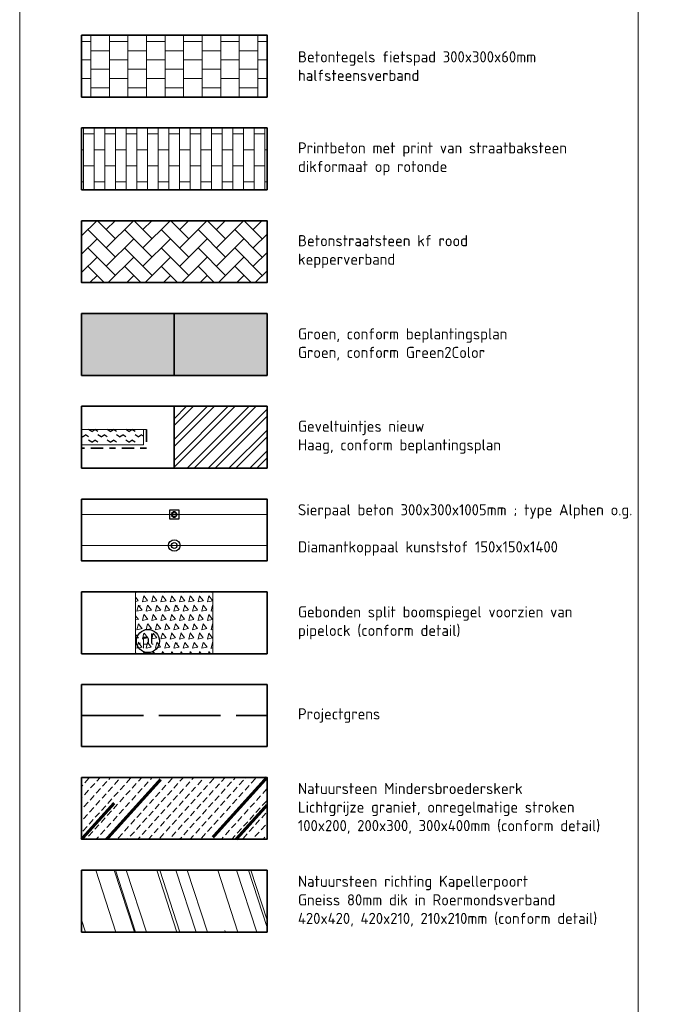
# Model space of a CAD drawing. Header units: metres. Extents: x 196674 to 197628, y 355499 to 356232.
# Tile 208 of 209: x 197534 to 197555, y 356166 to 356198. Entities that reach past the tile are written whole.
import ezdxf
from ezdxf.enums import TextEntityAlignment as Align

# ---------------------------------------------------------------- set-up
doc = ezdxf.new("R2010")
doc.units = ezdxf.units.M
doc.set_wipeout_variables(frame=1)
doc.linetypes.add('VH-OPSLUITBAND-SO', pattern=[10, 4, -2, 2, -2])
doc.linetypes.add('ZZ-SYSTEEMGRENS-SO', pattern=[5, 4, -1])
doc.layers.get('0').update_dxf_attribs({"lineweight": 25})
doc.layers.get('Defpoints').update_dxf_attribs({"color": 231, "lineweight": 18})
for name, color, linetype, lineweight, true_color in [('N-WE-GR-BEPLANTING_BEPLANTINGSPLAN_DERDEN-V', 7, 'Continuous', 5, 0xd3e799), ('N-WE-GR-BEPLANTING_BEPLANTINGSPLAN_KRAGTEN-V', 7, 'Continuous', 5, 0xa3c04c), ('N-WE-GR-BEPLANTING_GEVELTUINTJES-A-200', 7, 'Continuous', 30, 0x52a552), ('N-WE-GR-HAAG_HAAGSOORT-V', 7, 'Continuous', 18, 0x67a552), ('N-WE-VH-GESLOTENVERHARDING_PRINTBETON_DIK_HALFSTEENS_ROOD-A-200', 7, 'Continuous', 5, 0xff9999), ('N-WE-VH-HALFVERHARDING_GEBONDEN_SPLIT-A', 7, 'Continuous', 5, 0xaab7a9), ('N-WE-VH-KANTOPSLUITING_OPSLUITBAND_100X200-G', 150, 'VH-OPSLUITBAND-SO', 35, 0x007fff), ('N-WE-VH-OPENVERHARDING_BETONSTRAATSTEEN_KEIFORMAAT_KEPER_ROOD-A', 7, 'Continuous', 5, 0xa55252), ('N-WE-VH-OPENVERHARDING_NATUURSTEEN_02-BRANCO-GRIS-A', 7, 'Continuous', 9, 0x8f999b), ('N-WE-VH-OPENVERHARDING_NATUURSTEEN_03-FAVACO-A', 7, 'Continuous', 9, 0x5c6a6b), ('N-WE-VH-OPENVERHARDING_NATUURSTEEN_ZWARTBROEKPLEIN-A', 7, 'Continuous', 20, 0xd9795e), ('N-WE-VH-OPENVERHARDING_TEGEL_300x300_FIETSPAD_GRIJS-A', 7, 'Continuous', 15, 0x6b3333), ('X-XX-AL-GRENS_SYSTEEMGRENS-G', 7, 'ZZ-SYSTEEMGRENS-SO', 35, 0xd60036)]:
    doc.layers.add(name, color=color, linetype=linetype, lineweight=lineweight, true_color=true_color)
for name, color, linetype, lineweight in [('N-WE-IE-MEUBILAIR-S-200', 7, 'Continuous', 25), ('N-WE-IE-MEUBILAIR_WEGMEUBILAIR_PAAL-S-50', 7, 'Continuous', 25), ('N-WE-VH-KANTOPSLUITING_ACHTERKANTBAND-G', 50, 'Continuous', 18), ('N-WE-VH-MATERIAALGRENS-G', 7, 'Continuous', 13), ('X-XX-AL-LEGENDA-G', 7, 'Continuous', 35), ('X-XX-AL-LEGENDA-T18', 30, 'Continuous', 25)]:
    doc.layers.add(name, color=color, linetype=linetype, lineweight=lineweight)
doc.layers.add('X-XX-AL-HULPLIJN-G', color=234, linetype='Continuous', lineweight=18, plot=False)
doc.styles.add('NLCS-ISO', font='NLCS-ISO.ttf')
doc.styles.add('NLCS-ISO-M200-T18', font='NLCS-ISO.ttf', dxfattribs={"height": 0.36})

# ---------------------------------------------------------------- blocks, each defined once
blk = doc.blocks.new('Betonpaal')
blk.add_wipeout([(-0.029999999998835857, 0.0850000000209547), (0.029999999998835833, 0.0850000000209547), (0.0849999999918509, 0.03000000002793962), (0.0849999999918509, -0.029999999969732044), (0.029999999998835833, -0.08500000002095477), (-0.029999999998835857, -0.08500000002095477), (-0.08499999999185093, -0.029999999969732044), (-0.08499999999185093, 0.03000000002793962)])
at = {"flags": 128}
for points in [[(-0.1475000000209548, 0.1475000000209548), (0.1474999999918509, 0.1475000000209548), (0.1474999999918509, -0.1474999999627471), (-0.1475000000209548, -0.1474999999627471)], [(0.02999999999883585, 0.08500000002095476), (-0.02999999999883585, 0.08500000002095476), (-0.08499999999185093, 0.03000000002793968), (-0.08499999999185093, -0.02999999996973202), (-0.02999999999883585, -0.08500000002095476), (0.02999999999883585, -0.08500000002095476), (0.08499999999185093, -0.02999999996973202), (0.08499999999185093, 0.03000000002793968)]]:
    blk.add_lwpolyline(points, close=True, dxfattribs=at)
blk.add_circle((0, 0), 0.065)
blk = doc.blocks.new('SIE-MEUBILAIR_PAAL_POLLER-SO')
blk.add_circle((0, 0), 0.75)
at = {"style": 'NLCS-ISO'}
blk.add_text('pl', height=0.75, dxfattribs=at).set_placement((5.684341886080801e-14, 0.1291188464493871), align=Align.MIDDLE_CENTER)
blk = doc.blocks.new('SIE-WEG_PAAL_BETON-SO')
for centre, radius in [((0.0002499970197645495, 5.820766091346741e-13), 0.9375), ((0.0002499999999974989, 5.820766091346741e-13), 0.46875)]:
    blk.add_circle(centre, radius)

msp = doc.modelspace()

# ---------------------------------------------------------------- hatches: boundary and pattern name
at = {"layer": 'N-WE-GR-BEPLANTING_BEPLANTINGSPLAN_DERDEN-V'}
h = msp.add_hatch(color=256, dxfattribs=at)
h.dxf.hatch_style = 1
h.paths.add_polyline_path([(197538.8992986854, 356188.4025642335), (197541.8992986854, 356188.4025642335), (197541.8992986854, 356186.4025642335), (197538.8992986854, 356186.4025642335)])
at = {"layer": 'N-WE-GR-BEPLANTING_BEPLANTINGSPLAN_KRAGTEN-V'}
h = msp.add_hatch(color=256, dxfattribs=at)
h.dxf.hatch_style = 1
h.paths.add_polyline_path([(197535.8992986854, 356188.4025642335), (197538.8992986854, 356188.4025642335), (197538.8992986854, 356186.4025642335), (197535.8992986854, 356186.4025642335)])
at = {"layer": 'N-WE-GR-BEPLANTING_GEVELTUINTJES-A-200', "true_color": 0xd7ebd2}
h = msp.add_hatch(dxfattribs=at)
h.set_pattern_fill('AGR-BEPLANTING_SOORT_02-SO', color=254, scale=0.4, angle=90, pattern_type=2)
h.set_pattern_definition([(150, (196788.5302034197, 355996.6642563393), (-0.299999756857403, -0.1732052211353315), [0.1154704, -0.23094]), (150, (196788.3302034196, 355996.6642563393), (-0.299999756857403, -0.1732052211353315), [0.1154704, -0.23094]), (30.00000000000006, (196788.3302034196, 355996.6642563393), (-2.431425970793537e-07, 0.3464100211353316), [0.1154704, -0.23094])])
h.paths.add_polyline_path([(197535.8992986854, 356184.6525642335), (197535.8992986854, 356184.1525642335), (197537.8992986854, 356184.1525642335), (197537.8992986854, 356184.6525642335)])
at = {"layer": 'N-WE-GR-HAAG_HAAGSOORT-V'}
h = msp.add_hatch(dxfattribs=at)
h.set_pattern_fill('ANSI32', color=256, scale=0.05)
h.set_pattern_definition([(45, (0, 0), (-0.3367596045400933, 0.3367596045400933), []), (45, (0.2245065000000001, 0), (-0.3367596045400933, 0.3367596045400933), [])])
h.paths.add_polyline_path([(197541.8992986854, 356185.4025642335), (197538.8992986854, 356185.4025642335), (197538.8992986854, 356183.4025642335), (197541.8992986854, 356183.4025642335)])
at = {"layer": 'N-WE-VH-GESLOTENVERHARDING_PRINTBETON_DIK_HALFSTEENS_ROOD-A-200', "true_color": 0xffffff}
h = msp.add_hatch(dxfattribs=at)
h.set_pattern_fill('AVH-BSS_DIKFORMAAT_HALFST-SO', scale=0.5, pattern_type=2)
h.set_pattern_definition([(0, (0, 0), (1.035, 0.5175), [0.345, -0.345]), (90, (0, 0), (-0.345, 2.112515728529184e-17), [])])
h.paths.add_polyline_path([(197535.8992986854, 356194.4025642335), (197541.8992986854, 356194.4025642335), (197541.8992986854, 356192.4025642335), (197535.8992986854, 356192.4025642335)])
at = {"layer": 'N-WE-VH-HALFVERHARDING_GEBONDEN_SPLIT-A'}
h = msp.add_hatch(dxfattribs=at)
h.set_pattern_fill('AVH-GRAVEL-SO', color=251, scale=0.3, pattern_type=2)
h.set_pattern_definition([(255.963757, (196759.5324930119, 356147.7644943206), (1.562108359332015e-08, -1.200000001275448), [0.197909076, -4.74981768]), (127.568592, (196759.6524930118, 356147.6084943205), (-8.399999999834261, 10.80000000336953), [0.196814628, -19.484648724]), (12.094757, (196759.4844930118, 356147.5724943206), (10.79999999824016, 2.399999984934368), [0.171813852, -17.00957142]), (255.963757, (196759.8324930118, 356147.7644943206), (1.562108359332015e-08, -1.200000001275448), [0.197909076, -4.74981768]), (127.568592, (196759.9524930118, 356147.6084943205), (-8.399999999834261, 10.80000000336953), [0.196814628, -19.484648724]), (12.094757, (196759.7844930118, 356147.5724943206), (10.79999999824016, 2.399999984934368), [0.171813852, -17.00957142]), (12.094757, (196759.1844930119, 356147.5724943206), (10.79999999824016, 2.399999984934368), [0.171813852, -17.00957142]), (127.568592, (196759.3524930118, 356147.6084943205), (-8.399999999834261, 10.80000000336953), [0.196814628, -19.484648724]), (255.963757, (196759.2324930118, 356147.7644943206), (1.562108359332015e-08, -1.200000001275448), [0.197909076, -4.74981768]), (255.963757, (196758.9324930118, 356147.7644943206), (1.562108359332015e-08, -1.200000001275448), [0.197909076, -4.74981768]), (127.568592, (196759.0524930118, 356147.6084943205), (-8.399999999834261, 10.80000000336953), [0.196814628, -19.484648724]), (12.094757, (196758.8844930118, 356147.5724943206), (10.79999999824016, 2.399999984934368), [0.171813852, -17.00957142]), (12.094757, (196758.7644930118, 356147.2724943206), (10.79999999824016, 2.399999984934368), [0.171813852, -17.00957142]), (127.568592, (196758.9324930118, 356147.3084943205), (-8.399999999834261, 10.80000000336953), [0.196814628, -19.484648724]), (255.963757, (196758.8124930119, 356147.4644943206), (1.562108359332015e-08, -1.200000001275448), [0.197909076, -4.74981768]), (255.963757, (196759.1124930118, 356147.4644943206), (1.562108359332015e-08, -1.200000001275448), [0.197909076, -4.74981768]), (127.568592, (196759.2324930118, 356147.3084943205), (-8.399999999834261, 10.80000000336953), [0.196814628, -19.484648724]), (12.094757, (196759.0644930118, 356147.2724943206), (10.79999999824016, 2.399999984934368), [0.171813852, -17.00957142]), (12.094757, (196759.6644930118, 356147.2724943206), (10.79999999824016, 2.399999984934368), [0.171813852, -17.00957142]), (127.568592, (196759.8324930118, 356147.3084943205), (-8.399999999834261, 10.80000000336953), [0.196814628, -19.484648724]), (255.963757, (196759.7124930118, 356147.4644943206), (1.562108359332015e-08, -1.200000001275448), [0.197909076, -4.74981768]), (12.094757, (196759.3644930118, 356147.2724943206), (10.79999999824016, 2.399999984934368), [0.171813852, -17.00957142]), (127.568592, (196759.5324930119, 356147.3084943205), (-8.399999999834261, 10.80000000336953), [0.196814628, -19.484648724]), (255.963757, (196759.4124930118, 356147.4644943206), (1.562108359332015e-08, -1.200000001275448), [0.197909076, -4.74981768]), (12.094757, (196758.8844930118, 356146.9724943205), (10.79999999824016, 2.399999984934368), [0.171813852, -17.00957142]), (127.568592, (196759.0524930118, 356147.0084943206), (-8.399999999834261, 10.80000000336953), [0.196814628, -19.484648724]), (255.963757, (196758.9324930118, 356147.1644943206), (1.562108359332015e-08, -1.200000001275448), [0.197909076, -4.74981768]), (255.963757, (196759.2324930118, 356147.1644943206), (1.562108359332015e-08, -1.200000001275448), [0.197909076, -4.74981768]), (127.568592, (196759.3524930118, 356147.0084943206), (-8.399999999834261, 10.80000000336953), [0.196814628, -19.484648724]), (12.094757, (196759.1844930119, 356146.9724943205), (10.79999999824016, 2.399999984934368), [0.171813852, -17.00957142]), (12.094757, (196759.7844930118, 356146.9724943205), (10.79999999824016, 2.399999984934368), [0.171813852, -17.00957142]), (127.568592, (196759.9524930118, 356147.0084943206), (-8.399999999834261, 10.80000000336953), [0.196814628, -19.484648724]), (255.963757, (196759.8324930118, 356147.1644943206), (1.562108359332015e-08, -1.200000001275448), [0.197909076, -4.74981768]), (12.094757, (196759.4844930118, 356146.9724943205), (10.79999999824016, 2.399999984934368), [0.171813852, -17.00957142]), (127.568592, (196759.6524930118, 356147.0084943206), (-8.399999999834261, 10.80000000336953), [0.196814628, -19.484648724]), (255.963757, (196759.5324930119, 356147.1644943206), (1.562108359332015e-08, -1.200000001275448), [0.197909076, -4.74981768]), (255.963757, (196759.4124930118, 356146.8644943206), (1.562108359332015e-08, -1.200000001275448), [0.197909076, -4.74981768]), (127.568592, (196759.5324930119, 356146.7084943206), (-8.399999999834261, 10.80000000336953), [0.196814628, -19.484648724]), (12.094757, (196759.3644930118, 356146.6724943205), (10.79999999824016, 2.399999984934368), [0.171813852, -17.00957142]), (255.963757, (196759.7124930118, 356146.8644943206), (1.562108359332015e-08, -1.200000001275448), [0.197909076, -4.74981768]), (127.568592, (196759.8324930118, 356146.7084943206), (-8.399999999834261, 10.80000000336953), [0.196814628, -19.484648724]), (12.094757, (196759.6644930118, 356146.6724943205), (10.79999999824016, 2.399999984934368), [0.171813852, -17.00957142]), (12.094757, (196759.0644930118, 356146.6724943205), (10.79999999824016, 2.399999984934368), [0.171813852, -17.00957142]), (127.568592, (196759.2324930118, 356146.7084943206), (-8.399999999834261, 10.80000000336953), [0.196814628, -19.484648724]), (255.963757, (196759.1124930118, 356146.8644943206), (1.562108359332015e-08, -1.200000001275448), [0.197909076, -4.74981768]), (255.963757, (196758.8124930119, 356146.8644943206), (1.562108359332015e-08, -1.200000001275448), [0.197909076, -4.74981768]), (127.568592, (196758.9324930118, 356146.7084943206), (-8.399999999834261, 10.80000000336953), [0.196814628, -19.484648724]), (12.094757, (196758.7644930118, 356146.6724943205), (10.79999999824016, 2.399999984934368), [0.171813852, -17.00957142]), (63.434949, (196759.0764924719, 356147.7404938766), (-1.073312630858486, 0.536656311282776), [5.039999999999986e-07, -1.199999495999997]), (0, (196758.9804930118, 356147.7404943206), (0, 1.2), [0, -1.2]), (63.434949, (196759.0764924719, 356147.7404938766), (-1.073312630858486, 0.536656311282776), [5.039999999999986e-07, -1.199999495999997]), (0, (196758.9804930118, 356147.7404943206), (0, 1.2), [0, -1.2])])
h.paths.add_polyline_path([(197537.6492986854, 356179.4025642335), (197540.1492986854, 356179.4025642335), (197540.1492986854, 356177.4025642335), (197537.6492986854, 356177.4025642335)])
at = {"layer": 'N-WE-VH-OPENVERHARDING_BETONSTRAATSTEEN_KEIFORMAAT_KEPER_ROOD-A'}
h = msp.add_hatch(dxfattribs=at)
h.set_pattern_fill('AVH-ANT_BSS_KEIFRMT_ELLEBOOG', color=256, scale=4, angle=45, pattern_type=2)
h.set_pattern_definition([(45, (196686.1334492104, 356037.2780704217), (0, 0.5939696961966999), [1.26, -0.42]), (315, (196685.5394795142, 356037.8720401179), (1.110223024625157e-16, 0.5939696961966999), [1.26, -0.42])])
h.paths.add_polyline_path([(197535.8992986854, 356191.4025642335), (197541.8992986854, 356191.4025642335), (197541.8992986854, 356189.4025642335), (197535.8992986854, 356189.4025642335)])
at = {"layer": 'N-WE-VH-OPENVERHARDING_NATUURSTEEN_02-BRANCO-GRIS-A', "true_color": 0xb5b8b7}
h = msp.add_hatch(dxfattribs=at)
h.set_pattern_fill('AMO-BODEM_HUMEUS', color=9, scale=0.5, angle=47.86, pattern_type=2)
h.set_pattern_definition([(47.86, (0, 0), (-0.1853769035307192, 0.1677361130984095), [-0.05, 0.2, -0.05])])
h.paths.add_polyline_path([(197535.8992986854, 356173.4025642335), (197541.8992986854, 356173.4025642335), (197541.8992986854, 356171.4025642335), (197535.8992986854, 356171.4025642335)])
at = {"layer": 'N-WE-VH-OPENVERHARDING_NATUURSTEEN_ZWARTBROEKPLEIN-A'}
h = msp.add_hatch(dxfattribs=at)
h.set_pattern_fill('AVH-NATUURSTEEN-SO', color=256, scale=0.7, angle=258.0600000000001, pattern_type=2)
h.set_pattern_definition([(288.0600000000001, (197056.2115529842, 355725.4411217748), (2.285864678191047, -2.49423789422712), [20.99999999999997, -2.799999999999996, 6.999999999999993, -1.399999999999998]), (288.0600000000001, (197138.0089711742, 355706.2408764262), (1.336245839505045, 1.908269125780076), [4.199999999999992, -0.4619999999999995, 8.399999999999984, -1.049999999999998]), (288.0600000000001, (197057.2309859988, 355724.5100705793), (3.148679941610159, -6.630539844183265), [11.19999999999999, -1.959999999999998, 5.599999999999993, -1.399999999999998])])
h.paths.add_polyline_path([(197535.8992986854, 356170.4025642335), (197541.8992986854, 356170.4025642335), (197541.8992986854, 356168.4025642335), (197535.8992986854, 356168.4025642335)])
at = {"layer": 'N-WE-VH-OPENVERHARDING_TEGEL_300x300_FIETSPAD_GRIJS-A'}
h = msp.add_hatch(dxfattribs=at)
h.set_pattern_fill('AVH-TEGEL_300X300_HALFST', color=256, scale=2, pattern_type=2)
h.set_pattern_definition([(0, (0, 0), (0.6, 0.3), [0.6, -0.6]), (90, (0, 0), (-0.6, 3.673940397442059e-17), [])])
h.paths.add_polyline_path([(197535.8992986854, 356197.4025642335), (197541.8992986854, 356197.4025642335), (197541.8992986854, 356195.4025642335), (197535.8992986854, 356195.4025642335)])

# ---------------------------------------------------------------- linework, layer by layer
at = {"layer": 'Defpoints'}
msp.add_lwpolyline([(197533.8992988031, 356227.4025640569), (197573.8992976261, 356227.4025640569), (197573.8992976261, 356125.3025673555), (197533.8992988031, 356125.3025673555)], close=True, dxfattribs=at)
msp.add_lwpolyline([(197553.8992982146, 356227.4025640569), (197553.8992982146, 356125.3025673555)], dxfattribs=at)
at = {"layer": 'N-WE-VH-KANTOPSLUITING_ACHTERKANTBAND-G', "flags": 128}
for points in [[(197537.8992986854, 356184.6525642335), (197537.8992986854, 356184.1525642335), (197535.8992986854, 356184.1525642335)], [(197537.6492986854, 356177.4025642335), (197537.6492986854, 356179.4025642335)], [(197540.1492986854, 356179.4025642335), (197540.1492986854, 356177.4025642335)]]:
    msp.add_lwpolyline(points, dxfattribs=at)
at = {"layer": 'N-WE-VH-KANTOPSLUITING_OPSLUITBAND_100X200-G', "ltscale": 0.1, "flags": 128}
msp.add_lwpolyline([(197537.9992986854, 356184.6525642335), (197537.9992986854, 356184.0525642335), (197535.8992986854, 356184.0525642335)], dxfattribs=at)
at = {"layer": 'N-WE-VH-MATERIAALGRENS-G', "flags": 128}
msp.add_lwpolyline([(197535.8992986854, 356184.6525642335), (197537.9992986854, 356184.6525642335)], dxfattribs=at)
at = {"layer": 'N-WE-VH-OPENVERHARDING_NATUURSTEEN_03-FAVACO-A', "const_width": 0.1}
for points in [[(197536.7084541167, 356171.4025642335), (197538.4605612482, 356173.3389767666)], [(197540.1471915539, 356171.4661517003), (197541.8992986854, 356173.4025642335)], [(197535.8992986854, 356171.4025642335), (197536.9574757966, 356172.5720517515)], [(197540.8988116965, 356171.4025642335), (197541.8992986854, 356172.5082931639)]]:
    msp.add_lwpolyline(points, dxfattribs=at)
at = {"layer": 'X-XX-AL-GRENS_SYSTEEMGRENS-G', "ltscale": 0.5, "flags": 128}
msp.add_lwpolyline([(197535.8992986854, 356175.4025642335), (197541.8992986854, 356175.4025642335)], dxfattribs=at)
at = {"layer": 'X-XX-AL-LEGENDA-G'}
for points in [[(197535.8992986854, 356197.4025642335), (197541.8992986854, 356197.4025642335), (197541.8992986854, 356195.4025642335), (197535.8992986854, 356195.4025642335), (197535.8992986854, 356197.4025642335)], [(197535.8992986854, 356194.4025642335), (197541.8992986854, 356194.4025642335), (197541.8992986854, 356192.4025642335), (197535.8992986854, 356192.4025642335), (197535.8992986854, 356194.4025642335)], [(197535.8992986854, 356191.4025642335), (197541.8992986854, 356191.4025642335), (197541.8992986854, 356189.4025642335), (197535.8992986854, 356189.4025642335), (197535.8992986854, 356191.4025642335)], [(197535.8992986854, 356188.4025642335), (197541.8992986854, 356188.4025642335), (197541.8992986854, 356186.4025642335), (197535.8992986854, 356186.4025642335), (197535.8992986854, 356188.4025642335)], [(197538.8992986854, 356188.4025642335), (197538.8992986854, 356186.4025642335)], [(197535.8992986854, 356185.4025642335), (197541.8992986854, 356185.4025642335), (197541.8992986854, 356183.4025642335), (197535.8992986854, 356183.4025642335), (197535.8992986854, 356185.4025642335)], [(197538.8992986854, 356185.4025642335), (197538.8992986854, 356183.4025642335)], [(197535.8992986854, 356182.4025642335), (197541.8992986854, 356182.4025642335), (197541.8992986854, 356180.4025642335), (197535.8992986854, 356180.4025642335), (197535.8992986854, 356182.4025642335)], [(197535.8992986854, 356179.4025642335), (197541.8992986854, 356179.4025642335), (197541.8992986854, 356177.4025642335), (197535.8992986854, 356177.4025642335), (197535.8992986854, 356179.4025642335)], [(197535.8992986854, 356176.4025642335), (197541.8992986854, 356176.4025642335), (197541.8992986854, 356174.4025642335), (197535.8992986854, 356174.4025642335), (197535.8992986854, 356176.4025642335)], [(197535.8992986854, 356173.4025642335), (197541.8992986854, 356173.4025642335), (197541.8992986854, 356171.4025642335), (197535.8992986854, 356171.4025642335), (197535.8992986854, 356173.4025642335)], [(197535.8992986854, 356170.4025642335), (197541.8992986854, 356170.4025642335), (197541.8992986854, 356168.4025642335), (197535.8992986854, 356168.4025642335), (197535.8992986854, 356170.4025642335)]]:
    msp.add_lwpolyline(points, dxfattribs=at)

# ---------------------------------------------------------------- block references
at = {"layer": 'N-WE-IE-MEUBILAIR-S-200', "xscale": 0.5, "yscale": 0.5, "zscale": 0.5}
msp.add_blockref('SIE-MEUBILAIR_PAAL_POLLER-SO', (197538.0485611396, 356177.8127605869), dxfattribs=at)
at = {"layer": 'N-WE-IE-MEUBILAIR_WEGMEUBILAIR_PAAL-S-50', "xscale": 0.2, "yscale": 0.2, "zscale": 0.2, "rotation": 206.5702750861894}
msp.add_blockref('SIE-WEG_PAAL_BETON-SO', (197538.8992986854, 356180.9025642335), dxfattribs=at)

# ---------------------------------------------------------------- texts
at = {"layer": 'X-XX-AL-LEGENDA-T18', "char_height": 0.36, "attachment_point": 4, "style": 'NLCS-ISO-M200-T18'}
for s, insert, width in [('Betontegels fietspad 300x300x60mm halfsteensverband', (197542.8992986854, 356196.4025642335), 10.99999952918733), ('Printbeton met print van straatbaksteen dikformaat op rotonde', (197542.8992986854, 356193.4025642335), 10.81756499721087), ('Betonstraatsteen kf rood \\Pkepperverband ', (197542.8992986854, 356190.4025642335), 10.81756499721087), ('Groen, conform beplantingsplan\\PGroen, conform Green2Color', (197542.8992986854, 356187.4025642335), 29), ('Geveltuintjes nieuw\\PHaag, conform beplantingsplan', (197542.8992986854, 356184.4025642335), 29), ('Sierpaal beton 300x300x1005mm ; type Alphen o.g.\\P\\PDiamantkoppaal kunststof 150x150x1400', (197542.8992986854, 356181.4025642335), 29), ('Gebonden split boomspiegel voorzien van pipelock (conform detail)', (197542.8992986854, 356178.4025642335), 9.431413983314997), ('Projectgrens', (197542.8992986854, 356175.4025642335), 29), ('Natuursteen Mindersbroederskerk\\PLichtgrijze graniet, onregelmatige stroken\\P100x200, 200x300, 300x400mm (conform detail)', (197542.8992986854, 356172.4025642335), 29), ('Natuursteen richting Kapellerpoort\\PGneiss 80mm dik in Roermondsverband\\P420x420, 420x210, 210x210mm (conform detail)', (197542.8992986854, 356169.4025642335), 29)]:
    msp.add_mtext(s, dxfattribs=dict(at, insert=insert, width=width))

# ---------------------------------------------------------------- next in the draw order: block references
at = {"layer": 'N-WE-IE-MEUBILAIR_WEGMEUBILAIR_PAAL-S-50'}
msp.add_blockref('Betonpaal', (197538.8992986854, 356181.9025642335), dxfattribs=at)

# ---------------------------------------------------------------- next in the draw order: linework, layer by layer
at = {"layer": 'X-XX-AL-HULPLIJN-G', "flags": 128}
msp.add_lwpolyline([(197535.8992986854, 356182.4025642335), (197535.8992986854, 356181.9025642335), (197541.8992986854, 356181.9025642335), (197541.8992986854, 356180.9025642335), (197535.8992986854, 356180.9025642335)], dxfattribs=at)

doc.saveas('drawing.dxf')
